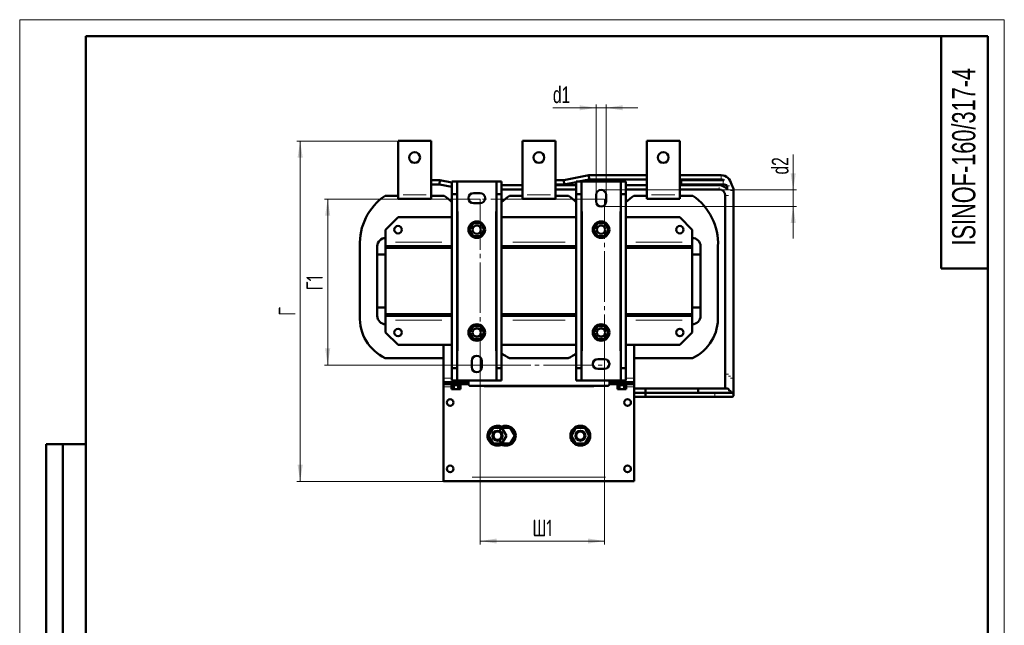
# Model space of a CAD drawing. Header units: millimetres. Extents: x 0 to 1188, y 0 to 1680.
# Tile 2 of 2: x 0 to 1188, y 950 to 1680. Entities that reach past the tile are written whole.
import ezdxf

# ---------------------------------------------------------------- set-up
doc = ezdxf.new("R2010")
doc.units = ezdxf.units.MM
doc.header["$LTSCALE"] = 4
doc.linetypes.add('SLD-Осевая', pattern=[19.05, 15.24, -1.27, 1.27, -1.27])
doc.linetypes.add('SLD-Сплошная', pattern=[0])
doc.styles.add('SLDTEXTSTYLE0', font='TXT', dxfattribs={"width": 0.7})
doc.styles.add('SLDTEXTSTYLE1', font='TXT', dxfattribs={"width": 0.7, "bigfont": 'bigfont'})
doc.dimstyles.new('SLDDIMSTYLE0', dxfattribs={"dimtxt": 20, "dimasz": 20, "dimexe": 0, "dimexo": 0.0625, "dimgap": 5, "dimtad": 2, "dimdec": 1, "dimrnd": 1e-09, "dimzin": 12, "dimdsep": 46, "dimtxsty": 'SLDTEXTSTYLE0', "dimsah": 1, "dimcen": 0.09, "dimadec": 0, "dimazin": 3, "dimtfac": 1, "dimtdec": 3, "dimtofl": 0, "dimtmove": 0, "dimatfit": 3, "dimfxl": 1, "dimfrac": 2, "dimtolj": 1, "dimtzin": 12, "dimarcsym": 0})
doc.dimstyles.new('SLDDIMSTYLE1', dxfattribs={"dimtxt": 20, "dimasz": 20, "dimexe": 0, "dimexo": 0.0625, "dimgap": 5, "dimtad": 2, "dimdec": 1, "dimrnd": 1e-09, "dimzin": 12, "dimdsep": 46, "dimtxsty": 'SLDTEXTSTYLE0', "dimsah": 1, "dimcen": 0.09, "dimadec": 0, "dimazin": 3, "dimtfac": 1, "dimtdec": 3, "dimtmove": 0, "dimatfit": 0, "dimfxl": 1, "dimfrac": 2, "dimtolj": 1, "dimtzin": 12, "dimarcsym": 0})

# ---------------------------------------------------------------- blocks, each defined once
blk = doc.blocks.new('_D_2')
at = {"color": 7, "linetype": 'SLD-Сплошная', "lineweight": 0}
for p, q in [((555.7, 1263.5), (555.7, 1047.2)), ((705.7, 1263.5), (705.7, 1047.2)), ((555.7, 1051.2), (705.7, 1051.2))]:
    blk.add_line(p, q, dxfattribs=at)
at = {"color": 7, "linetype": 'SLD-Сплошная', "lineweight": 18}
for points in [[(555.7, 1051.2), (575.7, 1048.2), (575.7, 1054.3)], [(705.7, 1051.2), (685.7, 1054.3), (685.7, 1048.2)]]:
    blk.add_solid(points, dxfattribs=at)
at = {"color": 7, "linetype": 'SLD-Сплошная', "lineweight": 18, "insert": (618.6, 1077), "char_height": 20, "attachment_point": 1, "style": 'SLDTEXTSTYLE1'}
blk.add_mtext('Ш1', dxfattribs=at)
blk = doc.blocks.new('_D_3')
at = {"color": 7, "linetype": 'SLD-Сплошная', "lineweight": 0}
for p, q in [((555.6, 1463.5), (367.6, 1463.5)), ((371.6, 1463.5), (371.6, 1263.5)), ((555.6, 1263.5), (367.6, 1263.5))]:
    blk.add_line(p, q, dxfattribs=at)
at = {"color": 7, "linetype": 'SLD-Сплошная', "lineweight": 18}
for points in [[(371.6, 1463.5), (368.5, 1443.5), (374.7, 1443.5)], [(371.6, 1263.5), (374.7, 1283.5), (368.5, 1283.5)]]:
    blk.add_solid(points, dxfattribs=at)
at = {"color": 7, "linetype": 'SLD-Сплошная', "lineweight": 18, "insert": (345.8, 1353.6), "char_height": 20, "attachment_point": 1, "rotation": 90, "style": 'SLDTEXTSTYLE1'}
blk.add_mtext('Г1', dxfattribs=at)
blk = doc.blocks.new('_D_4')
at = {"color": 7, "linetype": 'SLD-Сплошная', "lineweight": 0}
for p, q in [((456.5, 1533.7), (334.4, 1533.7)), ((338.4, 1123.2), (338.4, 1533.7)), ((511.5, 1123.2), (334.4, 1123.2))]:
    blk.add_line(p, q, dxfattribs=at)
at = {"color": 7, "linetype": 'SLD-Сплошная', "lineweight": 18}
for points in [[(338.4, 1533.7), (335.3, 1513.7), (341.5, 1513.7)], [(338.4, 1123.2), (341.5, 1143.2), (335.3, 1143.2)]]:
    blk.add_solid(points, dxfattribs=at)
at = {"color": 7, "linetype": 'SLD-Сплошная', "lineweight": 18, "insert": (312.6, 1322.8), "char_height": 20, "attachment_point": 1, "rotation": 90, "style": 'SLDTEXTSTYLE1'}
blk.add_mtext('Г', dxfattribs=at)
blk = doc.blocks.new('_D_5')
at = {"color": 7, "linetype": 'SLD-Сплошная', "lineweight": 0}
for p, q in [((695.5, 1573.7), (643.4, 1573.7)), ((695.5, 1468.8), (695.5, 1577.7)), ((695.5, 1573.7), (707.5, 1573.7)), ((707.5, 1468.8), (707.5, 1577.7)), ((707.5, 1573.7), (746, 1573.7))]:
    blk.add_line(p, q, dxfattribs=at)
at = {"color": 7, "linetype": 'SLD-Сплошная', "lineweight": 18}
for points in [[(695.5, 1573.7), (675.5, 1576.8), (675.5, 1570.7)], [(707.5, 1573.7), (727.5, 1570.7), (727.5, 1576.8)]]:
    blk.add_solid(points, dxfattribs=at)
at = {"color": 7, "linetype": 'SLD-Сплошная', "lineweight": 18, "insert": (643.4, 1599.5), "char_height": 20, "attachment_point": 1, "style": 'SLDTEXTSTYLE0'}
blk.add_mtext('d1', dxfattribs=at)
blk = doc.blocks.new('_D_6')
at = {"color": 7, "linetype": 'SLD-Сплошная', "lineweight": 0}
for p, q in [((933.3, 1474.7), (933.3, 1517.5)), ((701.5, 1474.7), (937.3, 1474.7)), ((933.3, 1474.7), (933.3, 1454.7)), ((701.5, 1454.7), (937.3, 1454.7)), ((933.3, 1454.7), (933.3, 1416.3))]:
    blk.add_line(p, q, dxfattribs=at)
at = {"color": 7, "linetype": 'SLD-Сплошная', "lineweight": 18}
for points in [[(933.3, 1474.7), (936.4, 1494.7), (930.2, 1494.7)], [(933.3, 1454.7), (930.2, 1434.7), (936.4, 1434.7)]]:
    blk.add_solid(points, dxfattribs=at)
at = {"color": 7, "linetype": 'SLD-Сплошная', "lineweight": 18, "insert": (907.5, 1493.3), "char_height": 20, "attachment_point": 1, "rotation": 90, "style": 'SLDTEXTSTYLE0'}
blk.add_mtext('d2', dxfattribs=at)

msp = doc.modelspace()

# ---------------------------------------------------------------- linework, layer by layer
at = {"color": 7, "linetype": 'SLD-Сплошная', "lineweight": 18}
for p, q in [((0, 1680), (1188, 1680)), ((0, 1680), (0, 0)), ((1188, 1680), (1188, 0))]:
    msp.add_line(p, q, dxfattribs=at)
at = {"color": 7, "linetype": 'SLD-Сплошная', "lineweight": 50}
for p, q in [((80, 1660), (80, 20)), ((1168, 1660), (80, 1660)), ((80, 1660), (80, 20)), ((1112, 1660), (1112, 1380)), ((1168, 20), (1168, 1660)), ((456.5, 1533.75), (496.5, 1533.75)), ((456.5, 1533.75), (456.5, 1468.75)), ((496.5, 1533.75), (496.5, 1468.75)), ((606.5, 1533.75), (646.5, 1533.75)), ((606.5, 1533.75), (606.5, 1468.75)), ((646.5, 1533.75), (646.5, 1468.75)), ((756.5, 1533.75), (796.5, 1533.75)), ((756.5, 1533.75), (756.5, 1468.75)), ((796.5, 1533.75), (796.5, 1468.75)), ((507.09, 1486.33), (496.5, 1486.33)), ((507.09, 1486.33), (506.6, 1481.33)), ((521.5, 1483.45), (507.09, 1486.33)), ((656.6, 1486.33), (646.5, 1486.33)), ((686.6, 1492.33), (656.6, 1486.33)), ((656.6, 1486.33), (657.09, 1481.33)), ((674.17, 1484.75), (687.09, 1487.33)), ((756.5, 1492.33), (686.6, 1492.33)), ((686.6, 1492.33), (687.09, 1487.33)), ((687.09, 1487.33), (756.5, 1487.33)), ((846.29, 1492.33), (796.5, 1492.33)), ((796.5, 1487.33), (846.29, 1487.33)), ((798.02, 1486.33), (796.5, 1486.33)), ((848.79, 1486.33), (798.02, 1486.33)), ((798.02, 1486.33), (798.02, 1481.33)), ((798.02, 1483.83), (798.02, 1486.33)), ((850.16, 1486.25), (848.79, 1486.33)), ((496.5, 1481.33), (506.6, 1481.33)), ((506.6, 1481.33), (521.5, 1478.35)), ((521.5, 1484.75), (527.75, 1484.75)), ((521.5, 1484.75), (521.5, 1469.75)), ((527.75, 1484.75), (527.75, 1469.75)), ((527.75, 1484.75), (529, 1484.75)), ((529, 1484.75), (574, 1484.75)), ((574, 1484.75), (575.25, 1484.75)), ((575.25, 1484.75), (581.5, 1484.75)), ((575.25, 1484.75), (575.25, 1469.75)), ((581.5, 1484.75), (581.5, 1469.75)), ((606.5, 1480.33), (581.5, 1480.33)), ((581.5, 1475.33), (606.5, 1475.33)), ((646.5, 1481.33), (657.09, 1481.33)), ((671.5, 1480.33), (646.5, 1480.33)), ((646.5, 1475.33), (671.5, 1475.33)), ((657.09, 1481.33), (671.5, 1484.21)), ((671.5, 1484.75), (677.75, 1484.75)), ((671.5, 1484.75), (671.5, 1469.75)), ((677.75, 1484.75), (677.75, 1469.75)), ((677.75, 1484.75), (679, 1484.75)), ((679, 1484.75), (724, 1484.75)), ((724, 1484.75), (725.25, 1484.75)), ((725.25, 1484.75), (731.5, 1484.75)), ((725.25, 1484.75), (725.25, 1469.75)), ((731.5, 1484.75), (731.5, 1469.75)), ((756.5, 1480.33), (731.5, 1480.33)), ((731.5, 1475.33), (756.5, 1475.33)), ((796.5, 1481.33), (798.02, 1481.33)), ((843.79, 1480.33), (796.5, 1480.33)), ((796.5, 1475.33), (843.79, 1475.33)), ((798.02, 1481.33), (798.02, 1483.83)), ((798.02, 1481.33), (848.79, 1481.33)), ((853.79, 1479.42), (853.79, 1475.33)), ((861.29, 1247.51), (861.29, 1473.83)), ((440.91, 1467.75), (456.5, 1467.75)), ((456.5, 1468.75), (456.5, 1463.75)), ((496.5, 1463.75), (456.5, 1463.75)), ((496.5, 1468.75), (496.5, 1463.75)), ((496.5, 1467.75), (512.1, 1467.75)), ((521.5, 1469.75), (527.75, 1469.75)), ((521.5, 1259.75), (521.5, 1469.75)), ((527.75, 1469.75), (527.75, 1259.75)), ((547.5, 1470.75), (555.5, 1470.75)), ((575.25, 1469.75), (581.5, 1469.75)), ((575.25, 1259.75), (575.25, 1469.75)), ((581.5, 1469.75), (581.5, 1259.75)), ((590.91, 1467.75), (606.5, 1467.75)), ((606.5, 1468.75), (606.5, 1463.75)), ((646.5, 1463.75), (606.5, 1463.75)), ((646.5, 1468.75), (646.5, 1463.75)), ((646.5, 1467.75), (662.1, 1467.75)), ((671.5, 1469.75), (677.75, 1469.75)), ((671.5, 1259.75), (671.5, 1469.75)), ((677.75, 1469.75), (677.75, 1259.75)), ((695.5, 1460.75), (695.5, 1468.75)), ((707.5, 1468.75), (707.5, 1460.75)), ((725.25, 1469.75), (731.5, 1469.75)), ((725.25, 1259.75), (725.25, 1469.75)), ((731.5, 1469.75), (731.5, 1259.75)), ((740.91, 1467.75), (756.5, 1467.75)), ((756.5, 1468.75), (756.5, 1463.75)), ((796.5, 1463.75), (756.5, 1463.75)), ((796.5, 1468.75), (796.5, 1463.75)), ((796.5, 1467.75), (812.1, 1467.75)), ((851.29, 1467.83), (851.29, 1252.51)), ((555.5, 1458.75), (547.5, 1458.75)), ((441.5, 1426.75), (456.5, 1441.75)), ((456.5, 1441.75), (521.5, 1441.75)), ((581.5, 1441.75), (671.5, 1441.75)), ((731.5, 1441.75), (796.5, 1441.75)), ((796.5, 1441.75), (811.5, 1426.75)), ((441.5, 1411.75), (441.5, 1426.75)), ((542.5, 1426.75), (547, 1434.54)), ((547, 1418.95), (542.5, 1426.75)), ((547, 1434.54), (556, 1434.54)), ((556, 1434.54), (560.5, 1426.75)), ((560.5, 1426.75), (556, 1418.95)), ((692.5, 1426.75), (697, 1434.54)), ((697, 1418.95), (692.5, 1426.75)), ((697, 1434.54), (706, 1434.54)), ((706, 1434.54), (710.5, 1426.75)), ((710.5, 1426.75), (706, 1418.95)), ((811.5, 1411.75), (811.5, 1426.75)), ((556, 1418.95), (547, 1418.95)), ((706, 1418.95), (697, 1418.95)), ((410.5, 1322.79), (410.5, 1406.7)), ((431.5, 1406.75), (431.5, 1322.75)), ((431.5, 1396.75), (431.5, 1406.75)), ((441.5, 1406.75), (441.5, 1411.75)), ((441.5, 1406.75), (511.5, 1406.75)), ((441.5, 1406.75), (441.5, 1404.75)), ((521.5, 1404.75), (441.5, 1404.75)), ((441.5, 1404.75), (441.5, 1324.75)), ((441.5, 1404.75), (511.5, 1404.75)), ((511.5, 1404.75), (511.5, 1406.75)), ((521.5, 1406.75), (511.5, 1406.75)), ((591.5, 1406.75), (581.5, 1406.75)), ((671.5, 1404.75), (581.5, 1404.75)), ((591.5, 1406.75), (591.5, 1404.75)), ((661.5, 1406.75), (591.5, 1406.75)), ((591.5, 1404.75), (661.5, 1404.75)), ((661.5, 1404.75), (661.5, 1406.75)), ((671.5, 1406.75), (661.5, 1406.75)), ((741.5, 1406.75), (731.5, 1406.75)), ((811.5, 1404.75), (731.5, 1404.75)), ((741.5, 1406.75), (741.5, 1404.75)), ((741.5, 1406.75), (811.5, 1406.75)), ((741.5, 1404.75), (811.5, 1404.75)), ((811.5, 1404.75), (811.5, 1406.75)), ((811.5, 1324.75), (811.5, 1404.75)), ((821.5, 1406.75), (821.5, 1322.75)), ((821.5, 1406.75), (821.5, 1396.75)), ((842.5, 1406.7), (842.5, 1322.79)), ((441.5, 1396.75), (431.5, 1396.75)), ((821.5, 1396.75), (811.5, 1396.75)), ((1112, 1380), (1168, 1380)), ((431.5, 1332.75), (441.5, 1332.75)), ((431.5, 1322.75), (431.5, 1332.75)), ((811.5, 1332.75), (821.5, 1332.75)), ((821.5, 1332.75), (821.5, 1322.75)), ((441.5, 1324.75), (521.5, 1324.75)), ((441.5, 1324.75), (441.5, 1322.75)), ((511.5, 1324.75), (441.5, 1324.75)), ((511.5, 1322.75), (441.5, 1322.75)), ((441.5, 1317.75), (441.5, 1322.75)), ((511.5, 1322.75), (511.5, 1324.75)), ((511.5, 1322.75), (521.5, 1322.75)), ((581.5, 1324.75), (671.5, 1324.75)), ((581.5, 1322.75), (591.5, 1322.75)), ((661.5, 1324.75), (591.5, 1324.75)), ((591.5, 1324.75), (591.5, 1322.75)), ((591.5, 1322.75), (661.5, 1322.75)), ((661.5, 1322.75), (661.5, 1324.75)), ((661.5, 1322.75), (671.5, 1322.75)), ((731.5, 1324.75), (811.5, 1324.75)), ((731.5, 1322.75), (741.5, 1322.75)), ((811.5, 1324.75), (741.5, 1324.75)), ((741.5, 1324.75), (741.5, 1322.75)), ((811.5, 1322.75), (741.5, 1322.75)), ((811.5, 1322.75), (811.5, 1324.75)), ((811.5, 1317.75), (811.5, 1322.75)), ((441.5, 1302.75), (441.5, 1317.75)), ((542.5, 1302.75), (547, 1310.54)), ((547, 1310.54), (556, 1310.54)), ((556, 1310.54), (560.5, 1302.75)), ((692.5, 1302.75), (697, 1310.54)), ((697, 1310.54), (706, 1310.54)), ((706, 1310.54), (710.5, 1302.75)), ((811.5, 1302.75), (811.5, 1317.75)), ((456.5, 1287.75), (441.5, 1302.75)), ((547, 1294.95), (542.5, 1302.75)), ((556, 1294.95), (547, 1294.95)), ((560.5, 1302.75), (556, 1294.95)), ((697, 1294.95), (692.5, 1302.75)), ((706, 1294.95), (697, 1294.95)), ((710.5, 1302.75), (706, 1294.95)), ((811.5, 1302.75), (796.5, 1287.75)), ((521.5, 1287.75), (456.5, 1287.75)), ((511.5, 1247.75), (511.5, 1287.75)), ((671.5, 1287.75), (581.5, 1287.75)), ((796.5, 1287.75), (731.5, 1287.75)), ((741.5, 1287.75), (741.5, 1247.75)), ((511.5, 1271.75), (441.04, 1271.75)), ((661.96, 1271.75), (591.04, 1271.75)), ((811.96, 1271.75), (741.5, 1271.75)), ((527.75, 1259.75), (521.5, 1259.75)), ((521.5, 1244.75), (521.5, 1259.75)), ((527.75, 1259.75), (527.75, 1244.75)), ((545.5, 1260.75), (545.5, 1268.75)), ((557.5, 1268.75), (557.5, 1260.75)), ((581.5, 1259.75), (575.25, 1259.75)), ((575.25, 1244.75), (575.25, 1259.75)), ((581.5, 1259.75), (581.5, 1244.75)), ((677.75, 1259.75), (671.5, 1259.75)), ((671.5, 1244.75), (671.5, 1259.75)), ((677.75, 1259.75), (677.75, 1244.75)), ((697.5, 1270.75), (705.5, 1270.75)), ((711.5, 1264.73), (711.5, 1264.76)), ((725.25, 1244.75), (725.25, 1259.75)), ((731.5, 1259.75), (725.25, 1259.75)), ((731.5, 1259.75), (731.5, 1244.75)), ((511.5, 1242.75), (511.5, 1247.75)), ((705.5, 1258.75), (697.5, 1258.75)), ((741.5, 1247.75), (741.5, 1242.75)), ((851.29, 1252.51), (851.29, 1235.01)), ((861.29, 1227.51), (861.29, 1247.51)), ((511.5, 1242.75), (541.5, 1242.75)), ((511.5, 1242.75), (511.5, 1240.25)), ((514.5, 1240.25), (511.5, 1240.25)), ((511.5, 1240.25), (511.5, 1237.25)), ((511.5, 1237.25), (511.5, 1128.25)), ((538.53, 1240.25), (514.5, 1240.25)), ((520.5, 1240.25), (520.5, 1239.29)), ((532.5, 1239.29), (520.5, 1239.29)), ((521.1, 1239.29), (521.1, 1234.49)), ((527.75, 1244.75), (521.5, 1244.75)), ((523.8, 1239.29), (523.8, 1234.49)), ((529, 1244.75), (527.75, 1244.75)), ((574, 1244.75), (529, 1244.75)), ((529.2, 1239.29), (529.2, 1234.49)), ((531.9, 1234.49), (531.9, 1239.29)), ((532.5, 1239.29), (532.5, 1240.25)), ((541.5, 1242.75), (541.5, 1244.75)), ((541.5, 1240.75), (541.5, 1242.75)), ((541.58, 1240.24), (541.5, 1240.75)), ((544, 1238.25), (709, 1238.25)), ((575.25, 1244.75), (574, 1244.75)), ((581.5, 1244.75), (575.25, 1244.75)), ((677.75, 1244.75), (671.5, 1244.75)), ((679, 1244.75), (677.75, 1244.75)), ((724, 1244.75), (679, 1244.75)), ((711.5, 1240.75), (711.42, 1240.25)), ((711.5, 1242.75), (711.5, 1244.75)), ((711.5, 1242.75), (741.5, 1242.75)), ((711.5, 1242.75), (711.5, 1240.75)), ((738.5, 1240.25), (714.48, 1240.25)), ((720.5, 1240.25), (720.5, 1239.29)), ((720.5, 1239.29), (732.5, 1239.29)), ((721.1, 1239.29), (721.1, 1234.49)), ((723.8, 1239.29), (723.8, 1234.49)), ((725.25, 1244.75), (724, 1244.75)), ((731.5, 1244.75), (725.25, 1244.75)), ((729.2, 1239.29), (729.2, 1234.49)), ((731.9, 1239.29), (731.9, 1234.49)), ((732.5, 1239.29), (732.5, 1240.25)), ((741.5, 1240.25), (738.5, 1240.25)), ((741.5, 1242.75), (741.5, 1240.25)), ((741.5, 1240.25), (741.5, 1237.25)), ((741.5, 1237.25), (741.5, 1128.25)), ((521.1, 1234.49), (523.8, 1234.49)), ((523.8, 1234.49), (529.2, 1234.49)), ((529.2, 1234.49), (531.9, 1234.49)), ((723.8, 1234.49), (721.1, 1234.49)), ((729.2, 1234.49), (723.8, 1234.49)), ((731.9, 1234.49), (729.2, 1234.49)), ((818.79, 1235.01), (741.5, 1235.01)), ((818.79, 1230.01), (741.5, 1230.01)), ((741.5, 1230.01), (818.79, 1230.01)), ((741.5, 1225.01), (838.79, 1225.01)), ((754.95, 1230.01), (754.95, 1235.01)), ((754.95, 1225.01), (754.95, 1230.01)), ((853.77, 1235.01), (818.79, 1235.01)), ((818.79, 1230.01), (822.29, 1230.01)), ((838.79, 1230.01), (822.29, 1230.01)), ((858.79, 1230.01), (838.79, 1230.01)), ((838.79, 1225.01), (858.79, 1225.01)), ((565.7, 1178.25), (571.1, 1187.6)), ((571.1, 1168.89), (565.7, 1178.25)), ((571.1, 1187.6), (581.9, 1187.6)), ((578.88, 1183.75), (581.1, 1187.6)), ((581.1, 1187.6), (591.9, 1187.6)), ((581.9, 1187.6), (587.3, 1178.25)), ((587.3, 1178.25), (581.9, 1168.89)), ((591.9, 1187.6), (597.3, 1178.25)), ((597.3, 1178.25), (591.9, 1168.89)), ((665.7, 1178.25), (671.1, 1187.6)), ((671.1, 1168.89), (665.7, 1178.25)), ((671.1, 1187.6), (681.9, 1187.6)), ((681.9, 1187.6), (687.3, 1178.25)), ((687.3, 1178.25), (681.9, 1168.89)), ((32, 688), (32, 1168)), ((80, 1168), (32, 1168)), ((32, 688), (32, 1168)), ((52, 688), (52, 1168)), ((52, 688), (52, 1168)), ((581.9, 1168.89), (571.1, 1168.89)), ((581.1, 1168.89), (578.88, 1172.74)), ((591.9, 1168.89), (581.1, 1168.89)), ((681.9, 1168.89), (671.1, 1168.89)), ((511.5, 1128.25), (511.5, 1123.25)), ((741.5, 1123.25), (511.5, 1123.25)), ((741.5, 1128.25), (741.5, 1123.25))]:
    msp.add_line(p, q, dxfattribs=at)
at = {"color": 8, "linetype": 'SLD-Сплошная', "lineweight": 18}
for p, q in [((846.29, 1492.33), (846.29, 1487.33)), ((848.79, 1486.33), (848.79, 1481.33)), ((856.51, 1479.83), (854.74, 1479.83)), ((858.79, 1473.83), (857.54, 1473.83)), ((861.29, 1473.83), (858.79, 1473.83)), ((462.5, 1468.75), (490.5, 1468.75)), ((612.5, 1468.75), (640.5, 1468.75)), ((762.5, 1468.75), (790.5, 1468.75)), ((855.04, 1467.83), (851.29, 1467.83)), ((529, 1448.75), (529, 1280.75)), ((574, 1280.75), (574, 1448.75)), ((679, 1448.75), (679, 1280.75)), ((724, 1280.75), (724, 1448.75)), ((509.5, 1411.75), (453.5, 1411.75)), ((658, 1411.75), (595, 1411.75)), ((799.5, 1411.75), (743.5, 1411.75)), ((453.5, 1317.75), (509.5, 1317.75)), ((595, 1317.75), (658, 1317.75)), ((743.5, 1317.75), (799.5, 1317.75)), ((513, 1247.75), (520, 1247.75)), ((740, 1247.75), (733, 1247.75)), ((851.29, 1252.51), (853.79, 1252.51)), ((853.79, 1252.51), (855.04, 1252.51)), ((857.54, 1250.01), (855.19, 1250.01)), ((857.69, 1247.51), (858.79, 1247.51)), ((858.79, 1247.51), (861.29, 1247.51)), ((519.66, 1237.25), (512.94, 1237.25)), ((514.5, 1240.62), (514.5, 1242.37)), ((538.5, 1242.45), (538.5, 1241.05)), ((538.95, 1240.75), (540.63, 1240.75)), ((692.72, 1237.25), (560.28, 1237.25)), ((714.06, 1240.75), (712.38, 1240.75)), ((714.5, 1242.45), (714.5, 1241.05)), ((740.06, 1237.25), (733.34, 1237.25)), ((738.5, 1242.37), (738.5, 1240.62)), ((838.79, 1230.01), (838.79, 1225.01)), ((707, 1128.25), (546, 1128.25))]:
    msp.add_line(p, q, dxfattribs=at)
at = {"color": 7, "linetype": 'SLD-Осевая', "lineweight": 18}
for p, q in [((705.66, 1463.5), (555.66, 1463.5)), ((555.66, 1463.5), (555.66, 1263.5)), ((705.66, 1263.5), (705.66, 1463.5)), ((555.66, 1263.5), (705.66, 1263.5))]:
    msp.add_line(p, q, dxfattribs=at)
at = {"color": 7, "linetype": 'SLD-Сплошная', "lineweight": 50, "flags": 128}
msp.add_lwpolyline([(811.5, 1406.75), (811.5, 1406.84), (811.5, 1407.13), (811.5, 1407.59), (811.5, 1408.21), (811.5, 1408.97), (811.5, 1409.83), (811.5, 1410.77), (811.5, 1411.75)], dxfattribs=at)
at = {"color": 7, "linetype": 'SLD-Сплошная', "lineweight": 50}
for centre, radius in [((476.5, 1513.75), 6.5), ((626.5, 1513.75), 6.5), ((776.5, 1513.75), 6.5), ((456.5, 1426.75), 4.5), ((551.5, 1426.75), 10), ((551.5, 1426.75), 5), ((701.5, 1426.75), 10), ((701.5, 1426.75), 5), ((796.5, 1426.75), 4.5), ((456.5, 1302.75), 4.5), ((551.5, 1302.75), 10), ((551.5, 1302.75), 5), ((701.5, 1302.75), 10), ((701.5, 1302.75), 5), ((796.5, 1302.75), 4.5), ((519.5, 1218.25), 4), ((733.5, 1218.25), 4), ((676.5, 1178.25), 12), ((576.5, 1178.25), 6), ((576.5, 1178.25), 5), ((676.5, 1178.25), 6), ((676.5, 1178.25), 5), ((519.5, 1138.25), 4), ((733.5, 1138.25), 4)]:
    msp.add_circle(centre, radius, dxfattribs=at)
for centre, radius, start, end in [((846.29, 1479.83), 12.5, 7.5498, 90), ((846.29, 1479.83), 7.5, 58.94081, 90), ((701.5, 1468.75), 6, 0, 180), ((843.79, 1467.83), 7.5, 0, 90), ((843.79, 1467.83), 12.5, 36.8699, 89.99064), ((848.79, 1473.83), 7.5, 48.18969, 90), ((848.79, 1473.83), 12.5, 0, 37.68993), ((480.24, 1410.06), 69.81, 124.28314, 182.76252), ((472.77, 1410.06), 69.81, 45.73064, 55.71686), ((547.5, 1464.75), 6, 90, 270), ((555.5, 1464.75), 6, 270, 90), ((630.24, 1410.06), 69.81, 124.28314, 134.26931), ((622.77, 1410.06), 69.81, 45.73064, 55.71686), ((780.24, 1410.06), 69.81, 124.28314, 134.26931), ((772.77, 1410.06), 69.81, 357.23748, 55.71686), ((701.5, 1460.75), 6, 180, 0), ((441.5, 1406.75), 10, 90, 180), ((811.5, 1406.75), 10, 360, 90), ((464.41, 1320.38), 53.96, 177.44209, 244.34165), ((441.5, 1322.75), 10, 180, 270), ((811.5, 1322.75), 10, 270, 0), ((788.6, 1320.38), 53.96, 295.65835, 2.55791), ((551.5, 1268.75), 6, 0, 180), ((614.41, 1320.38), 53.96, 232.4243, 244.34165), ((638.6, 1320.38), 53.96, 295.65835, 307.57576), ((551.5, 1260.75), 6, 180, 0), ((697.5, 1264.75), 6, 90, 270), ((705.5, 1264.75), 6, 270, 90), ((544, 1240.75), 2.5, 180, 191.53696), ((709, 1240.75), 2.5, 348.46304, 0), ((853.79, 1232.51), 2.5, 350.50689, 90), ((856.29, 1230.01), 2.5, 0, 90), ((858.79, 1227.51), 2.5, 270, 90), ((576.5, 1178.25), 12, 51.20776, 270), ((586.5, 1178.25), 12, 270, 128.79224), ((576.5, 1178.25), 12, 270, 308.79224), ((586.5, 1178.25), 12, 231.20776, 270)]:
    msp.add_arc(centre, radius, start, end, dxfattribs=at)
at = {"color": 8, "linetype": 'SLD-Сплошная', "lineweight": 18}
for centre, radius, start, end in [((544, 1240.75), 5.5, 180, 185.21591), ((709, 1240.75), 5.5, 354.78409, 0), ((853.6, 1232.69), 2.37, 0.96777, 63.89881), ((856.48, 1230.28), 2.17, 7.87061, 69.86416)]:
    msp.add_arc(centre, radius, start, end, dxfattribs=at)
for points, knots in [([(843.79, 1480.26), (843.79, 1480.23), (843.79, 1480.16), (843.79, 1479.81), (843.79, 1479.6)], [0, 0, 0, 0, 0.3810206, 1, 1, 1, 1]), ([(843.79, 1477.46), (843.79, 1477.26), (843.79, 1476.73), (843.79, 1476.32), (843.79, 1476.06)], [0, 0, 0, 0, 0.38102061, 1, 1, 1, 1])]:
    msp.add_open_spline(points, degree=3, knots=knots, dxfattribs=at)
at = {"color": 7, "linetype": 'SLD-Сплошная', "lineweight": 50}
for points, knots in [([(541.55, 1240.25), (541.55, 1240.25), (541.53, 1240.25), (541.46, 1240.25), (541.4, 1240.25), (541.24, 1240.25), (541.15, 1240.25), (540.93, 1240.25), (540.8, 1240.25), (540.52, 1240.25), (540.37, 1240.25), (540.04, 1240.25), (539.86, 1240.25), (539.5, 1240.25), (539.31, 1240.25), (538.92, 1240.25), (538.73, 1240.25), (538.53, 1240.25)], [0, 0, 0, 0, 0.125, 0.125, 0.25, 0.25, 0.375, 0.375, 0.5, 0.5, 0.625, 0.625, 0.75, 0.75, 0.875, 0.875, 1, 1, 1, 1]), ([(541.55, 1240.25), (541.55, 1240.25), (541.56, 1240.22), (541.58, 1240.14), (541.59, 1240.07), (541.65, 1239.91), (541.68, 1239.8), (541.8, 1239.57), (541.87, 1239.44), (542.01, 1239.23), (542.07, 1239.16), (542.19, 1239.03), (542.25, 1238.96), (542.46, 1238.77), (542.63, 1238.65), (542.98, 1238.45), (543.18, 1238.38), (543.58, 1238.27), (543.79, 1238.25), (544, 1238.25)], [0, 0, 0, 0, 0.125, 0.125, 0.25, 0.25, 0.375, 0.375, 0.5, 0.5, 0.5625, 0.5625, 0.625, 0.625, 0.75, 0.75, 0.875, 0.875, 1, 1, 1, 1]), ([(709, 1238.25), (709.21, 1238.25), (709.42, 1238.27), (709.82, 1238.38), (710.02, 1238.45), (710.38, 1238.65), (710.54, 1238.77), (710.82, 1239.02), (710.94, 1239.16), (711.14, 1239.43), (711.21, 1239.56), (711.32, 1239.8), (711.36, 1239.9), (711.41, 1240.07), (711.43, 1240.14), (711.45, 1240.22), (711.45, 1240.25), (711.45, 1240.25)], [0, 0, 0, 0, 0.125, 0.125, 0.25, 0.25, 0.375, 0.375, 0.5, 0.5, 0.625, 0.625, 0.75, 0.75, 0.875, 0.875, 1, 1, 1, 1]), ([(714.48, 1240.25), (714.28, 1240.25), (714.09, 1240.25), (713.7, 1240.25), (713.51, 1240.25), (713.15, 1240.25), (712.97, 1240.25), (712.64, 1240.25), (712.49, 1240.25), (712.21, 1240.25), (712.08, 1240.25), (711.86, 1240.25), (711.76, 1240.25), (711.54, 1240.25), (711.45, 1240.25), (711.45, 1240.25)], [0, 0, 0, 0, 0.125, 0.125, 0.25, 0.25, 0.375, 0.375, 0.5, 0.5, 0.625, 0.625, 0.75, 0.75, 1, 1, 1, 1]), ([(818.79, 1230.01), (818.79, 1230.01), (818.79, 1230.03), (818.78, 1230.09), (818.77, 1230.14), (818.77, 1230.26), (818.76, 1230.34), (818.76, 1230.52), (818.76, 1230.63), (818.75, 1230.86), (818.75, 1230.98), (818.74, 1231.26), (818.74, 1231.4), (818.74, 1231.85), (818.74, 1232.18), (818.74, 1232.67), (818.74, 1232.84), (818.74, 1233.16), (818.74, 1233.31), (818.74, 1233.62), (818.74, 1233.76), (818.75, 1234.03), (818.75, 1234.16), (818.76, 1234.39), (818.76, 1234.5), (818.76, 1234.68), (818.77, 1234.76), (818.77, 1234.88), (818.78, 1234.93), (818.79, 1234.99), (818.79, 1235.01), (818.79, 1235.01)], [0, 0, 0, 0, 0.0625, 0.0625, 0.125, 0.125, 0.1875, 0.1875, 0.25, 0.25, 0.3125, 0.3125, 0.375, 0.375, 0.5, 0.5, 0.5625, 0.5625, 0.625, 0.625, 0.6875, 0.6875, 0.75, 0.75, 0.8125, 0.8125, 0.875, 0.875, 0.9375, 0.9375, 1, 1, 1, 1])]:
    msp.add_open_spline(points, degree=3, knots=knots, dxfattribs=at)

# ---------------------------------------------------------------- texts
at = {"color": 7, "linetype": 'Continuous', "lineweight": 0, "insert": (1125.05, 1514.72), "char_height": 28, "attachment_point": 2, "rotation": 90, "style": 'SLDTEXTSTYLE0'}
msp.add_mtext('ISINOF-160/317-4', dxfattribs=at)

# ---------------------------------------------------------------- dimensions: what is measured, and where the dimension line sits
at = {"color": 7, "linetype": 'SLD-Сплошная', "lineweight": 18}
for base, p1, p2, text, dimstyle, picture, middle in [((707.5, 1573.75), (695.5, 1468.75), (707.5, 1468.75), 'd1', 'SLDDIMSTYLE1', '_D_5', (653.31, 1573.75)), ((705.66, 1051.25), (555.66, 1263.5), (705.66, 1263.5), 'Ш1', 'SLDDIMSTYLE0', '_D_2', (630.66, 1051.25))]:
    dim = msp.add_linear_dim(base=base, p1=p1, p2=p2, text=text, dimstyle=dimstyle, dxfattribs=at)
    dim.commit()
    dim.dimension.update_dxf_attribs({"geometry": picture, "text_midpoint": middle, "dimtype": 160})
for base, p1, p2, text, dimstyle, picture, middle in [((338.42, 1533.75), (511.5, 1123.25), (456.5, 1533.75), 'Г', 'SLDDIMSTYLE0', '_D_4', (338.42, 1328.5)), ((933.29, 1454.75), (701.5, 1474.75), (701.5, 1454.75), 'd2', 'SLDDIMSTYLE1', '_D_6', (933.29, 1505.42)), ((371.61, 1263.5), (555.66, 1463.5), (555.66, 1263.5), 'Г1', 'SLDDIMSTYLE0', '_D_3', (371.61, 1363.5))]:
    dim = msp.add_linear_dim(base=base, p1=p1, p2=p2, angle=90, text=text, dimstyle=dimstyle, dxfattribs=at)
    dim.commit()
    dim.dimension.update_dxf_attribs({"geometry": picture, "text_midpoint": middle, "dimtype": 160})

doc.saveas('drawing.dxf')
